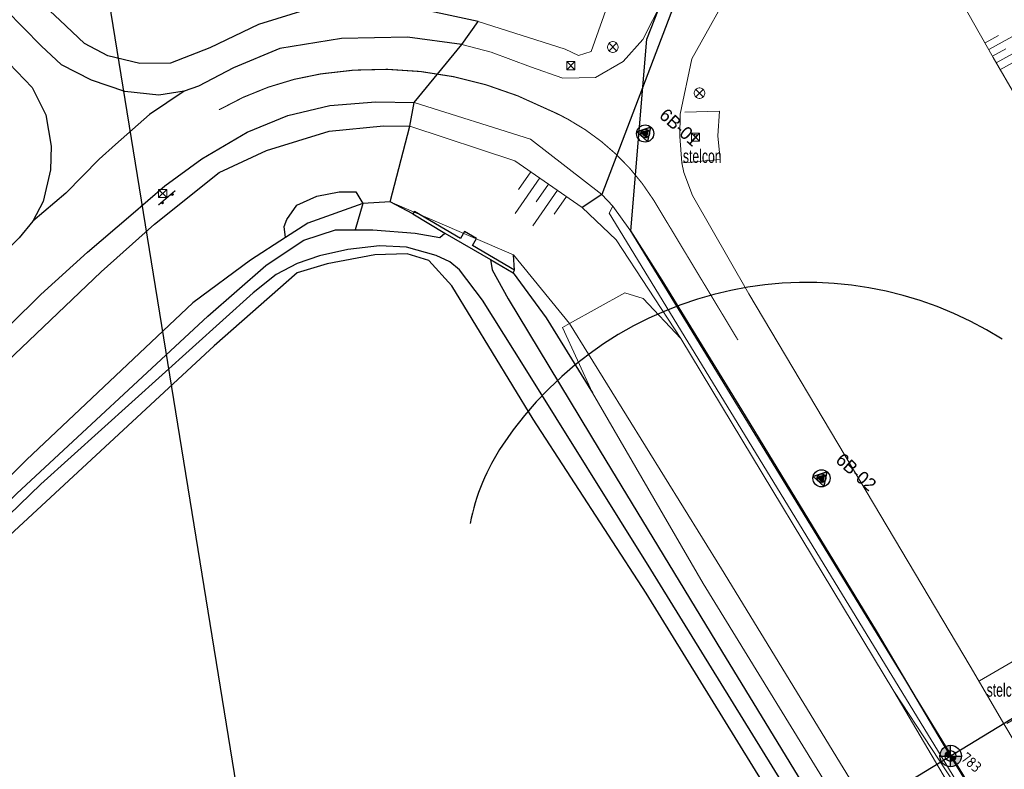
# Model space of a CAD drawing. Header units: metres. Extents: x 63969 to 66720, y 402115 to 403595.
# Tile 27 of 52: x 66040 to 66131, y 402592 to 402661. Entities that reach past the tile are written whole.
import ezdxf

# ---------------------------------------------------------------- set-up
doc = ezdxf.new("R2010")
doc.units = ezdxf.units.M
doc.linetypes.add('HIDDEN', pattern=[0.375, 0.25, -0.125])
doc.layers.get('0').update_dxf_attribs({"linetype": 'CONTINUOUS'})
for name, color, linetype in [('0 @ 0.5', 7, 'CONTINUOUS'), ('0 @ 1', 7, 'CONTINUOUS'), ('BS-BINNENKRUINLIJN-KPN', 253, 'CONTINUOUS'), ('BS-BOORPUNTEN MET CODE', 2, 'CONTINUOUS'), ('BS-INSTEEK-SLOOT-KPN', 253, 'CONTINUOUS'), ('BS-OVERIG-KPN', 253, 'CONTINUOUS'), ('BS-VLAKAFSLUITING', 253, 'CONTINUOUS'), ('BS-WATERLIJN-KPN', 253, 'CONTINUOUS'), ('DWARSPROFIEL_LOKATIE', 125, 'CONTINUOUS'), ('THEORETISCHE_NULLIJN', 125, 'CONTINUOUS')]:
    doc.layers.add(name, color=color, linetype=linetype)
for name, color, linetype, lineweight in [('BS-BELIJNING', 253, 'HIDDEN', 0), ('BS-DIJKPAAL', 2, 'CONTINUOUS', 25), ('BS-DIJKPAALNR', 6, 'CONTINUOUS', 25), ('BS-HEK', 253, 'RASTER', 0), ('BS-HEKWERK-KL-1_5M', 253, 'RASTER', 0), ('BS-KANT-VERHARDING', 253, 'CONTINUOUS', 0), ('BS-KRUINLIJN', 253, 'CONTINUOUS', 0), ('BS-KUNSTWERK-CONTOUR', 253, 'CONTINUOUS', 0), ('BS-LANTAARNPAAL-LICHTMAST', 253, 'CONTINUOUS', 0), ('BS-LANTAARNPAAL-WK', 253, 'CONTINUOUS', 0), ('BS-OVERIGE-LIJNEN', 253, 'CONTINUOUS', 0), ('BS-OVERIGE-TEKSTEN', 253, 'CONTINUOUS', 0), ('BS-RASTER', 253, 'RASTER', 0), ('BS-SYMBOOL-TALUD', 253, 'CONTINUOUS', 0), ('BS-TEENLIJN', 253, 'CONTINUOUS', 0), ('BS-VERKEERSBORD', 253, 'CONTINUOUS', 0), ('GM-C3D-POINT-BORING', 2, 'CONTINUOUS', 25), ('GM-C3D-POINT-BORING @ 0.25', 2, 'CONTINUOUS', 25), ('GM-C3D-POINT-BORING @ 0.5', 2, 'CONTINUOUS', 25), ('GM-C3D-POINT-BORING @ 1', 2, 'CONTINUOUS', 25), ('GM-C3D-POINT-LABEL_BORING', 7, 'CONTINUOUS', 25)]:
    doc.layers.add(name, color=color, linetype=linetype, lineweight=lineweight)
doc.layers.add('TO-Viewport', color=152, linetype='CONTINUOUS', plot=False)
doc.styles.add('ISO', font='isocp.shx', dxfattribs={"height": 2.5})
doc.linetypes.add('RASTER', pattern='A,3,-2,[200,RASTER,S=0.75,R=0,X=0,Y=0],-2,3', length=10)

# ---------------------------------------------------------------- blocks, each defined once
blk = doc.blocks.new('S03')
at = {"color": 0}
for p, q in [((-2.007, 0), (-2.007, -2.007)), ((-1.003, 0), (-1.003, -4.014)), ((0, 0), (0, -2.007)), ((1.003, 0), (1.003, -4.014)), ((2.007, 0), (2.007, -2.007))]:
    blk.add_line(p, q, dxfattribs=at)
blk = doc.blocks.new('17', base_point=(19504, 379108.256))
at = {"layer": 'BS-VERKEERSBORD'}
blk.add_polyline3d([(19503.84375, 379107.78725, 0), (19503.71875, 379107.84975, 0), (19503.59375, 379107.97475, 0), (19503.53125, 379108.09975, 0), (19503.5, 379108.22475, 0), (19503.5, 379108.28725, 0), (19503.53125, 379108.41225, 0), (19503.59375, 379108.53725, 0), (19503.71875, 379108.66225, 0), (19503.84375, 379108.72475, 0), (19503.96875, 379108.756, 0), (19504.03125, 379108.756, 0), (19504.15625, 379108.72475, 0), (19504.28125, 379108.66225, 0), (19504.40625, 379108.53725, 0), (19504.46875, 379108.41225, 0), (19504.5, 379108.28725, 0), (19504.5, 379108.22475, 0), (19504.46875, 379108.09975, 0), (19504.40625, 379107.97475, 0), (19504.28125, 379107.84975, 0), (19504.15625, 379107.78725, 0), (19504.03125, 379107.756, 0), (19503.96875, 379107.756, 0)], close=True, dxfattribs=at)
for points in [[(19504.34375, 379108.59975, 0), (19503.65625, 379107.91225, 0)], [(19503.65625, 379108.59975, 0), (19504.34375, 379107.91225, 0)]]:
    blk.add_polyline3d(points, dxfattribs=at)
blk = doc.blocks.new('9', base_point=(65176.576, 407433.069637))
at = {"layer": 'BS-LANTAARNPAAL-WK'}
blk.add_lwpolyline([(65176.326, 407432.819637), (65176.826, 407432.819637), (65176.826, 407433.319637), (65176.326, 407433.319637)], close=True, dxfattribs=at)
for points in [[(65176.326, 407432.819637), (65176.826, 407433.319637)], [(65176.826, 407432.819637), (65176.326, 407433.319637)]]:
    blk.add_lwpolyline(points, dxfattribs=at)
blk = doc.blocks.new('Houten paaltje')
at = {"layer": 'BS-HEKWERK-KL-1_5M'}
for p, q in [((-0.14, 0), (0, -0.14)), ((-0.14, -0.14), (0, 0))]:
    blk.add_line(p, q, dxfattribs=at)
at = {"layer": 'BS-KUNSTWERK-CONTOUR'}
blk.add_lwpolyline([(-0.14, -0.14), (0, -0.14), (0, 0), (-0.14, 0)], close=True, dxfattribs=at)
blk = doc.blocks.new('Dijkpaal')
at = {"layer": 'BS-DIJKPAAL'}
h = blk.add_hatch(color=256, dxfattribs=at)
h.paths.add_polyline_path([(0, 0), (0, 1, 0.414214), (-1, 0)])
h.paths.add_polyline_path([(1, 0), (0, 0), (0, -1, 0.414214)])
for p, q in [((0, -1), (0, 1)), ((-1, 0), (1, 0))]:
    blk.add_line(p, q, dxfattribs=at)
blk.add_circle((0, 0), 1, dxfattribs=at)
blk = doc.blocks.new('*U288')
at = {"layer": '0 @ 0.5', "xscale": 0.5, "yscale": 0.5, "zscale": 0.5}
blk.add_blockref('Dijkpaal', (66126.413, 402592.983), dxfattribs=at)
at = {"layer": '0 @ 1'}
blk.add_blockref('Dijkpaal', (66126.413, 402592.983), dxfattribs=at)
blk = doc.blocks.new('BORING-PBZ')
at = {"layer": 'BS-BOORPUNTEN MET CODE'}
h = blk.add_hatch(color=256, dxfattribs=at)
h.dxf.hatch_style = 1
h.paths.add_polyline_path([(0, 0.8), (-0.693, -0.4), (0.693, -0.4)])
blk.add_lwpolyline([(0, 0.8), (-0.693, -0.4), (0.693, -0.4)], close=True, dxfattribs=at)
blk.add_circle((0, 0), 0.8, dxfattribs=at)
blk = doc.blocks.new('*U407')
at = {"layer": 'GM-C3D-POINT-BORING @ 0.25', "xscale": 0.2499999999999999, "yscale": 0.2499999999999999, "zscale": 0.2499999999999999, "rotation": 318}
blk.add_blockref('BORING-PBZ', (66098.01, 402650.883, 5.547), dxfattribs=at)
at = {"layer": 'GM-C3D-POINT-BORING @ 0.5', "xscale": 0.4999999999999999, "yscale": 0.4999999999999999, "zscale": 0.4999999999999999, "rotation": 318}
blk.add_blockref('BORING-PBZ', (66098.01, 402650.883), dxfattribs=at)
at = {"layer": 'GM-C3D-POINT-BORING @ 1', "rotation": 318}
blk.add_blockref('BORING-PBZ', (66098.01, 402650.883, 5.547), dxfattribs=at)
blk = doc.blocks.new('*U408')
at = {"layer": 'GM-C3D-POINT-BORING @ 0.25', "xscale": 0.2499999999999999, "yscale": 0.2499999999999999, "zscale": 0.2499999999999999, "rotation": 318}
blk.add_blockref('BORING-PBZ', (66114.409, 402618.817, 5.348), dxfattribs=at)
at = {"layer": 'GM-C3D-POINT-BORING @ 0.5', "xscale": 0.4999999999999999, "yscale": 0.4999999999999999, "zscale": 0.4999999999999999, "rotation": 318}
blk.add_blockref('BORING-PBZ', (66114.409, 402618.817), dxfattribs=at)
at = {"layer": 'GM-C3D-POINT-BORING @ 1', "rotation": 318}
blk.add_blockref('BORING-PBZ', (66114.409, 402618.817, 5.348), dxfattribs=at)

msp = doc.modelspace()

# ---------------------------------------------------------------- linework, layer by layer
at = {"layer": 'BS-BELIJNING', "linetype": 'Continuous', "ltscale": 3, "const_width": 0.1, "flags": 128}
for points in [[(66090.872, 402652.192, 0.024379), (66088.975, 402653.119, 0.158301), (66067.843, 402656.43, 0.091797), (66058.39, 402653.091)], [(66106.642, 402631.671), (66099.133, 402644.143, 0.007873), (66098.78, 402644.727, 0.007873)]]:
    msp.add_lwpolyline(points, format="xyb", dxfattribs=at)
at = {"layer": 'BS-BELIJNING', "linetype": 'HIDDEN', "ltscale": 3, "const_width": 0.1, "flags": 128}
msp.add_lwpolyline([(66098.78, 402644.727, 0.127551), (66090.872, 402652.192)], format="xyb", dxfattribs=at)
at = {"layer": 'BS-BINNENKRUINLIJN-KPN'}
for points in [[(66082.474, 402661.306, 0), (66075.383, 402662.82, 0), (66071.091, 402662.849, 0), (66066.789, 402662.472, 0), (66062.073, 402661.025, 0), (66057.538, 402658.86, 0), (66053.889, 402657.416, 0), (66051.038, 402657.386, 0), (66048.061, 402658.098, 0), (66045.898, 402659.27, 0), (66043.578, 402661.417, 0), (66039.551, 402665.214, 0), (66033.543, 402671.424, 0), (66026.272, 402678.694, 0), (66014.919, 402689.819, 0), (66001.563, 402703.547, 0), (65987.267, 402718.008, 0), (65975.625, 402729.96, 0), (65965.613, 402740.845, 0), (65962.115, 402744.53, 0), (65961.928, 402745.631, 0)], [(65918.611, 402510.204, 0), (65929.324, 402521.409, 0), (65945.477, 402537.495, 0), (65958.657, 402550.429, 0), (65974.779, 402566.402, 0), (65991.5, 402582.828, 0), (66008.696, 402600.054, 0), (66023.735, 402614.936, 0), (66038.706, 402629.669, 0), (66047.441, 402638.027, 0), (66052.389, 402642.454, 0), (66058.408, 402647.256, 0), (66062.802, 402649.306, 0), (66068.621, 402651.111, 0), (66073.689, 402651.595, 0), (66076.138, 402651.556, 0)]]:
    msp.add_polyline3d(points, dxfattribs=at)
at = {"layer": 'BS-HEK'}
msp.add_lwpolyline([(66054.294, 402645.562), (66052.774, 402644.262), (66052.794, 402644.239), (66054.313, 402645.54)], close=True, dxfattribs=at)
at = {"layer": 'BS-INSTEEK-SLOOT-KPN'}
for points in [[(66076.422, 402643.414, 0), (66074.316, 402644.527, 0), (66071.755, 402644.382, 0), (66066.641, 402642.538, 0), (66064.574, 402641.208, 0)], [(66064.574, 402641.208, 0), (66061.332, 402639.121, 0), (66055.955, 402635.148, 0), (66040.49, 402620.525, 0), (66024.599, 402604.723, 0), (66009.54, 402589.815, 0), (65996.762, 402578.221, 0), (65968.992, 402550.587, 0), (65923.719, 402505.035, 0)], [(66118.706, 402466.189, 0), (66130.197, 402489.891, 0), (66140.356, 402511.168, 0), (66148.127, 402527.22, 0), (66146.117, 402530.518, 0), (66138.572, 402542.832, 0), (66124.16, 402566.062, 0), (66110.333, 402588.314, 0), (66098.105, 402608.126, 0), (66087.607, 402624.328, 0), (66080.051, 402636.732, 0), (66077.887, 402639.088, 0), (66075.893, 402639.703, 0), (66072.874, 402639.59, 0), (66068.446, 402638.776, 0), (66065.654, 402637.925, 0), (66057.95, 402631.138, 0), (66037.217, 402611.947, 0), (66021.516, 402596.427, 0), (66001.583, 402576.468, 0), (65972.676, 402547.06, 0), (65927.164, 402501.548, 0)], [(66085.73, 402637.941, 0), (66088.822, 402633.729, 0), (66093.109, 402626.77, 0)]]:
    msp.add_polyline3d(points, dxfattribs=at)
at = {"layer": 'BS-KANT-VERHARDING', "flags": 128}
for points in [[(66100.523, 402665.013), (66097.806, 402659.634), (66095.974, 402657.594), (66093.401, 402656.111), (66090.371, 402656.034), (66087.363, 402657.077), (66083.693, 402658.468), (66080.978, 402659.162)], [(66106.411, 402665.128), (66102.353, 402657.825), (66101.282, 402652.7), (66101.245, 402650.601), (66101.42, 402648.164), (66101.601, 402647.257), (66102.413, 402645.122), (66107.66, 402635.989), (66117.965, 402618.624), (66128.221, 402601.327), (66131.461, 402595.822), (66133.274, 402592.76), (66137.652, 402585.487)], [(66076.539, 402653.772), (66087.347, 402650.365), (66093.988, 402645.205), (66095.02, 402644.124), (66096.593, 402641.936), (66128.564, 402589.608), (66134.442, 402580.209), (66144.802, 402566.535), (66173.59, 402525.404), (66190.103, 402501.767), (66207.574, 402473.403), (66214.138, 402462.179), (66238.004, 402417.232), (66256.579, 402382.228), (66258.295, 402379.065)], [(66101.521, 402648.153), (66104.983, 402648.458), (66104.767, 402650.669), (66104.92, 402652.967), (66101.699, 402652.874)], [(66131.649, 402595.993), (66135.509, 402598.262), (66133.098, 402602.3), (66129.102, 402599.971)]]:
    msp.add_lwpolyline(points, dxfattribs=at)
at = {"layer": 'BS-KANT-VERHARDING'}
msp.add_lwpolyline([(66076.539, 402653.772), (66087.347, 402650.365), (66093.988, 402645.205), (66095.02, 402644.124), (66096.593, 402641.936), (66128.564, 402589.608), (66134.442, 402580.209), (66144.802, 402566.535), (66173.59, 402525.404), (66190.103, 402501.767), (66207.574, 402473.403), (66214.138, 402462.179), (66238.004, 402417.232), (66256.579, 402382.228), (66258.295, 402379.065)], dxfattribs=at)
at = {"layer": 'BS-KRUINLIJN'}
for points in [[(66097.502, 402680.682, 0), (66096.36, 402668.065, 0), (66092.994, 402658.519, 0), (66091.831, 402658.133, 0), (66090.589, 402658.738, 0), (66082.474, 402661.306, 0)], [(66106.411, 402665.128, 0), (66108.843, 402666.196, 0), (66115.25, 402668.135, 0), (66119.095, 402668.7, 0), (66121.856, 402668.623, 0), (66123.793, 402668.003, 0), (66125.006, 402667.022, 0), (66126.324, 402665.156, 0), (66130.362, 402657.956, 0), (66136.965, 402646.603, 0), (66144.594, 402633.939, 0), (66151.855, 402621.423, 0), (66158.942, 402609.706, 0), (66163.18, 402602.854, 0), (66163.635, 402601.691, 0), (66163.689, 402600.163, 0), (66162.317, 402598.73, 0), (66155.87, 402594.604, 0), (66149.494, 402589.593, 0)], [(66076.138, 402651.556, 0), (66085.909, 402648.357, 0), (66092.167, 402644.004, 0), (66095.325, 402640.993, 0), (66101.333, 402631.826, 0)], [(66095.02, 402644.124, 0), (66094.668, 402643.481, 0)], [(66121.124, 402599.018, 0), (66136.216, 402573.399, 0), (66148.974, 402552.293, 0), (66171.271, 402515.15, 0), (66198.34, 402470.912, 0), (66226.036, 402425.527, 0), (66253.519, 402380.678, 0)]]:
    msp.add_polyline3d(points, dxfattribs=at)
at = {"layer": 'BS-OVERIG-KPN'}
for points in [[(65952.196, 402746.235, 0), (65962.268, 402735.845, 0), (65974.115, 402723.526, 0), (65986.922, 402710.521, 0), (65998.256, 402698.991, 0), (66009.331, 402687.657, 0), (66021.152, 402675.624, 0), (66029.527, 402667.016, 0), (66037.421, 402658.883, 0), (66041.023, 402655.163, 0), (66042.297, 402652.612, 0), (66042.792, 402649.72, 0), (66042.722, 402647.501, 0), (66042.038, 402644.554, 0), (66041.089, 402642.74, 0)], [(66055.145, 402654.835, 0), (66052.783, 402654.451, 0), (66049.648, 402654.805, 0), (66046.53, 402655.836, 0), (66043.758, 402657.282, 0), (66041.857, 402659.028, 0), (66036.905, 402664.082, 0), (66026.759, 402674.419, 0), (66017.099, 402684.299, 0), (66006.066, 402695.486, 0), (65992.988, 402708.82, 0), (65973.605, 402728.642, 0), (65965.563, 402736.838, 0)], [(66080.978, 402659.162, 0), (66075.924, 402659.858, 0), (66069.77, 402659.739, 0), (66064.059, 402658.783, 0), (66059.735, 402657.008, 0), (66056.471, 402655.301, 0), (66055.145, 402654.835, 0)], [(66055.145, 402654.835, 0), (66051.917, 402652.652, 0), (66048.774, 402649.855, 0)], [(65916.512, 402512.328, 0), (65925.549, 402521.243, 0), (65937.741, 402533.318, 0), (65951.763, 402547.247, 0), (65965.713, 402560.935, 0), (65980.616, 402575.541, 0), (65993.637, 402588.352, 0), (66007.343, 402601.894, 0), (66020.326, 402614.673, 0), (66033.231, 402627.448, 0), (66041.816, 402635.921, 0), (66046.173, 402639.839, 0), (66050.204, 402643.299, 0), (66053.369, 402646.016, 0), (66056.78, 402648.531, 0), (66061.004, 402651.007, 0), (66064.788, 402652.556, 0), (66068.683, 402653.485, 0), (66072.969, 402653.821, 0), (66076.539, 402653.772, 0)], [(66048.774, 402649.855, 0), (66047.236, 402648.487, 0), (66044.151, 402645.342, 0), (66041.089, 402642.74, 0)], [(66064.574, 402641.208, 0), (66064.457, 402642.223, 0), (66064.709, 402642.873, 0), (66065.629, 402644.218, 0), (66067.489, 402645.044, 0), (66069.55, 402645.463, 0), (66071.106, 402645.47, 0), (66071.755, 402644.382, 0)], [(66071.755, 402644.382, 0), (66071.047, 402641.918, 0)], [(66085.73, 402637.941, 0), (66085.873, 402638.19, 0), (66081.969, 402640.472, 0), (66082.341, 402641.106, 0), (66081.218, 402641.77, 0), (66080.842, 402641.131, 0), (66076.557, 402643.635, 0), (66076.422, 402643.414, 0)], [(66041.089, 402642.74, 0), (66039.816, 402641.177, 0), (66022.79, 402624.222, 0), (66005.788, 402607.519, 0), (65989.991, 402592.047, 0), (65969.25, 402571.665, 0), (65949.583, 402552.384, 0), (65927.13, 402530.219, 0), (65912.837, 402516.047, 0)], [(66076.422, 402643.414, 0), (66079.398, 402641.614, 0)], [(66083.621, 402639.155, 0), (66085.73, 402637.941, 0)], [(66085.873, 402638.19, 0), (66085.76, 402639.616, 0)]]:
    msp.add_polyline3d(points, dxfattribs=at)
at = {"layer": 'BS-OVERIGE-LIJNEN'}
msp.add_polyline3d([(66094.668, 402643.481, 0), (66128.27, 402588.515, 0), (66137.124, 402574.335, 0)], dxfattribs=at)
at = {"layer": 'BS-RASTER', "flags": 128}
for points in [[(66256.518, 402378.019), (66254.629, 402381.284), (66246.799, 402395.379), (66235.54, 402416.037), (66211.817, 402460.644), (66187.878, 402500.137), (66171.534, 402523.894), (66141.889, 402567.374), (66137.124, 402574.335), (66128.131, 402588.35), (66121.124, 402599.018), (66101.333, 402631.826), (66097.841, 402635.534), (66096.112, 402636.071), (66090.987, 402633.217), (66090.331, 402632.833), (66093.109, 402626.77)], [(66090.987, 402633.217), (66090.331, 402632.833), (66093.109, 402626.77), (66103.407, 402609.023), (66116.75, 402587.249), (66128.379, 402567.504), (66139.656, 402549.54), (66148.433, 402534.988), (66160.006, 402516.437), (66171.847, 402496.871), (66188.234, 402469.591), (66206.647, 402439.568), (66222.269, 402414.185), (66236.54, 402390.955), (66249.141, 402370.595), (66258.89, 402355.384), (66262.014, 402350.234), (66262.887, 402348.796), (66273.073, 402327.096), (66273.604, 402326.191)]]:
    msp.add_lwpolyline(points, dxfattribs=at)
at = {"layer": 'BS-TEENLIJN', "flags": 128}
msp.add_lwpolyline([(66279.389, 402327.687), (66273.049, 402334.628), (66260.919, 402355.445), (66235.939, 402396.348), (66210.257, 402439.029), (66184.574, 402480.893), (66157.842, 402524.038), (66131.382, 402567.384), (66105.126, 402610.393), (66090.987, 402633.217), (66085.76, 402639.616), (66074.316, 402644.527)], dxfattribs=at)
at = {"layer": 'BS-TEENLIJN'}
msp.add_polyline3d([(66279.389, 402327.687, 0), (66273.049, 402334.628, 0), (66260.919, 402355.445, 0), (66235.939, 402396.348, 0), (66210.257, 402439.029, 0), (66184.574, 402480.893, 0), (66157.842, 402524.038, 0), (66131.382, 402567.384, 0), (66105.126, 402610.393, 0), (66090.987, 402633.217, 0), (66085.76, 402639.616, 0), (66074.316, 402644.527, 0)], dxfattribs=at)
at = {"layer": 'BS-VLAKAFSLUITING'}
for points in [[(66104.391, 402678.694, 0), (66105.227, 402677.864, 0), (66103.039, 402669.003, 0), (66093.988, 402645.205, 0), (66092.167, 402644.004, 0)], [(66074.316, 402644.527, 0), (66076.138, 402651.556, 0), (66076.539, 402653.772, 0), (66080.978, 402659.162, 0), (66082.474, 402661.306, 0)]]:
    msp.add_polyline3d(points, dxfattribs=at)
at = {"layer": 'BS-WATERLIJN-KPN'}
for points in [[(66065.101, 402640.191, 0), (66066.273, 402640.973, 0), (66069.213, 402641.92, 0), (66071.047, 402641.918, 0)], [(66071.047, 402641.918, 0), (66072.692, 402641.916, 0), (66076.633, 402641.611, 0), (66078.935, 402641.224, 0), (66079.398, 402641.614, 0)], [(66079.398, 402641.614, 0), (66083.621, 402639.155, 0)], [(65925.474, 402503.259, 0), (65970.798, 402548.858, 0), (65998.779, 402576.993, 0), (66021.533, 402599.445, 0), (66039.587, 402617.403, 0), (66057.366, 402633.884, 0), (66062.747, 402638.621, 0), (66065.101, 402640.191, 0)], [(66117.175, 402460.478, 0), (66130.398, 402487.978, 0), (66145.859, 402520.748, 0), (66148.768, 402525.837, 0), (66149.022, 402526.49, 0), (66148.857, 402527.428, 0), (66141.928, 402540.001, 0), (66128.37, 402561.929, 0), (66113.674, 402585.81, 0), (66098.549, 402610.337, 0), (66086.868, 402629.062, 0), (66082.884, 402635.394, 0), (66080.762, 402638.201, 0), (66079.849, 402638.941, 0), (66078.57, 402639.549, 0), (66075.812, 402640.328, 0), (66073.319, 402640.44, 0), (66070.372, 402640.1, 0), (66067.745, 402639.503, 0), (66065.655, 402638.798, 0), (66063.708, 402637.777, 0), (66061.577, 402636.079, 0), (66041.828, 402618.254, 0), (66025.898, 402602.855, 0)], [(66083.621, 402639.155, 0), (66083.783, 402638.22, 0), (66085.274, 402635.504, 0), (66093.842, 402621.337, 0), (66105.118, 402602.766, 0), (66117.034, 402583.201, 0), (66129.213, 402562.98, 0), (66142.353, 402541.577, 0), (66154.987, 402520.831, 0), (66167.478, 402500.424, 0), (66169.829, 402496.468, 0)]]:
    msp.add_polyline3d(points, dxfattribs=at)
at = {"layer": 'DWARSPROFIEL_LOKATIE'}
msp.add_polyline3d([(66190.463, 402632.003, 0), (66062.38, 402553.933, 0)], dxfattribs=at)
for centre, radius, start, end in [((66113.023, 402603.028), 34, 57.65814, 146.26433), ((66101.381, 402610.803), 20, 146.26433, 169.01324)]:
    msp.add_arc(centre, radius, start, end, dxfattribs=at)
at = {"layer": 'THEORETISCHE_NULLIJN', "flags": 128}
msp.add_lwpolyline([(66131.357, 402584.871), (66125.739, 402594.088), (66119.523, 402604.628), (66112.795, 402615.663), (66106.996, 402625.185), (66099.584, 402637.236), (66096.69, 402641.837), (66098.169, 402659.673), (66106.077, 402679.83)], dxfattribs=at)
at = {"layer": 'TO-Viewport'}
msp.add_lwpolyline([(66458.924, 402152.178), (66719.777, 402444.786), (66209.303, 402899.862), (66053.348, 402883.068), (66018.764, 402844.274), (66075.62, 402493.884)], close=True, dxfattribs=at)

# ---------------------------------------------------------------- block references
msp.add_blockref('*U288', (0, 0))
at = {"layer": 'BS-HEKWERK-KL-1_5M', "rotation": 40.56489893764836}
msp.add_blockref('Houten paaltje', (66053.151, 402644.545), dxfattribs=at)
at = {"layer": 'BS-HEKWERK-KL-1_5M', "xscale": -1, "rotation": 40.56489893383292}
msp.add_blockref('Houten paaltje', (66053.956, 402645.234), dxfattribs=at)
at = {"layer": 'BS-LANTAARNPAAL-LICHTMAST', "color": 4, "xscale": 1.5, "yscale": 1.5, "zscale": 1.5}
for p in [(66091.106, 402657.197), (66102.696, 402650.552), (66053.151, 402645.297)]:
    msp.add_blockref('9', p, dxfattribs=at)
at = {"layer": 'BS-SYMBOOL-TALUD', "xscale": 0.7086062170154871, "yscale": 0.7086062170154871, "zscale": 0.7086062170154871, "rotation": 118.6519134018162}
msp.add_blockref('S03', (66130.297, 402658.073), dxfattribs=at)
at = {"layer": 'BS-SYMBOOL-TALUD', "rotation": 325.1839163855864}
msp.add_blockref('S03', (66089.038, 402646.181), dxfattribs=at)
at = {"layer": 'BS-VERKEERSBORD'}
for p in [(66095.004, 402658.932), (66103.066, 402654.644)]:
    msp.add_blockref('17', p, dxfattribs=at)
at = {"layer": 'GM-C3D-POINT-BORING'}
for name in ['*U407', '*U408']:
    msp.add_blockref(name, (0, 0), dxfattribs=at)

# ---------------------------------------------------------------- texts
at = {"layer": 'BS-DIJKPAALNR', "style": 'ISO'}
msp.add_text('783', height=1, rotation=318.28374, dxfattribs=at).set_placement((66127.288, 402592.661))
at = {"layer": 'BS-KANT-VERHARDING', "width": 0.68}
msp.add_text('stelcon', height=1.25, dxfattribs=at).set_placement((66101.521, 402648.153))
at = {"layer": 'BS-OVERIGE-TEKSTEN', "width": 0.68}
msp.add_text('stelcon', height=1.25, dxfattribs=at).set_placement((66129.767, 402598.5))
at = {"layer": 'GM-C3D-POINT-LABEL_BORING', "linetype": 'ByBlock', "char_height": 1.2, "attachment_point": 4, "rotation": 318.28374}
for s, insert in [('6B-01', (66099.63, 402652.883, 5.547)), ('6B-02', (66116.029, 402620.817, 5.348))]:
    msp.add_mtext(s, dxfattribs=dict(at, insert=insert))

doc.saveas('drawing.dxf')
